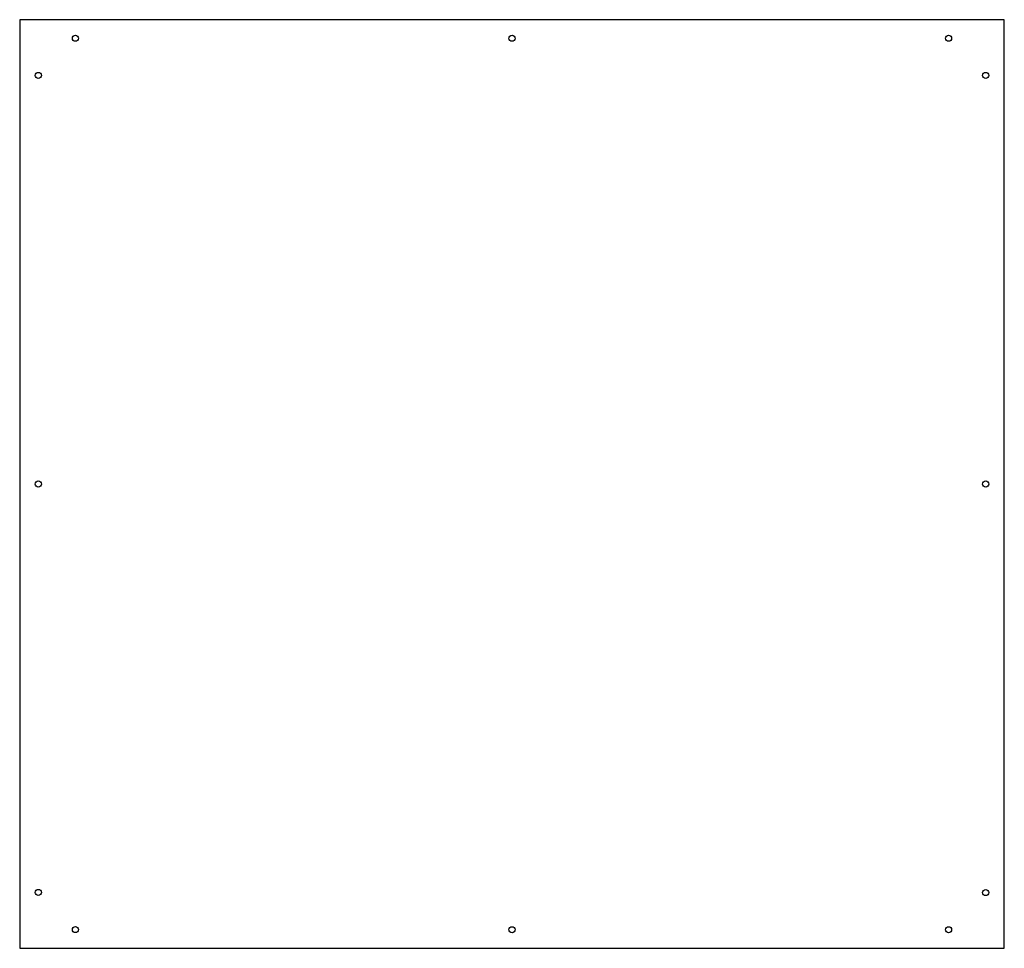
# Model space of a CAD drawing. Header units: millimetres. Extents: x -265 to 265, y -305 to 195.
import ezdxf

# ---------------------------------------------------------------- set-up
doc = ezdxf.new("R2010")
doc.units = ezdxf.units.MM
doc.layers.get('0').update_dxf_attribs({"linetype": 'CONTINUOUS'})

msp = doc.modelspace()

# ---------------------------------------------------------------- linework, layer by layer
msp.add_lwpolyline([(265, -305), (265, 195), (-265, 195), (-265, -305)], close=True)
msp.add_lwpolyline([(265, -305), (265, 195), (-265, 195), (-265, -305)], close=True)
for centre in [(-235, 185), (-235, 185), (0, 185), (0, 185), (235, 185), (235, 185), (-255, 165), (-255, 165), (255, 165), (255, 165), (-255, -55), (-255, -55), (255, -55), (255, -55), (255, -275), (255, -275), (0, -295), (0, -295), (235, -295), (235, -295)]:
    msp.add_circle(centre, 1.65)
for centre in [(-255, -274.92), (-255, -274.92), (-235, -294.92), (-235, -294.92)]:
    msp.add_ellipse(centre, major_axis=(-1.65, 0), ratio=1)

doc.saveas('drawing.dxf')
